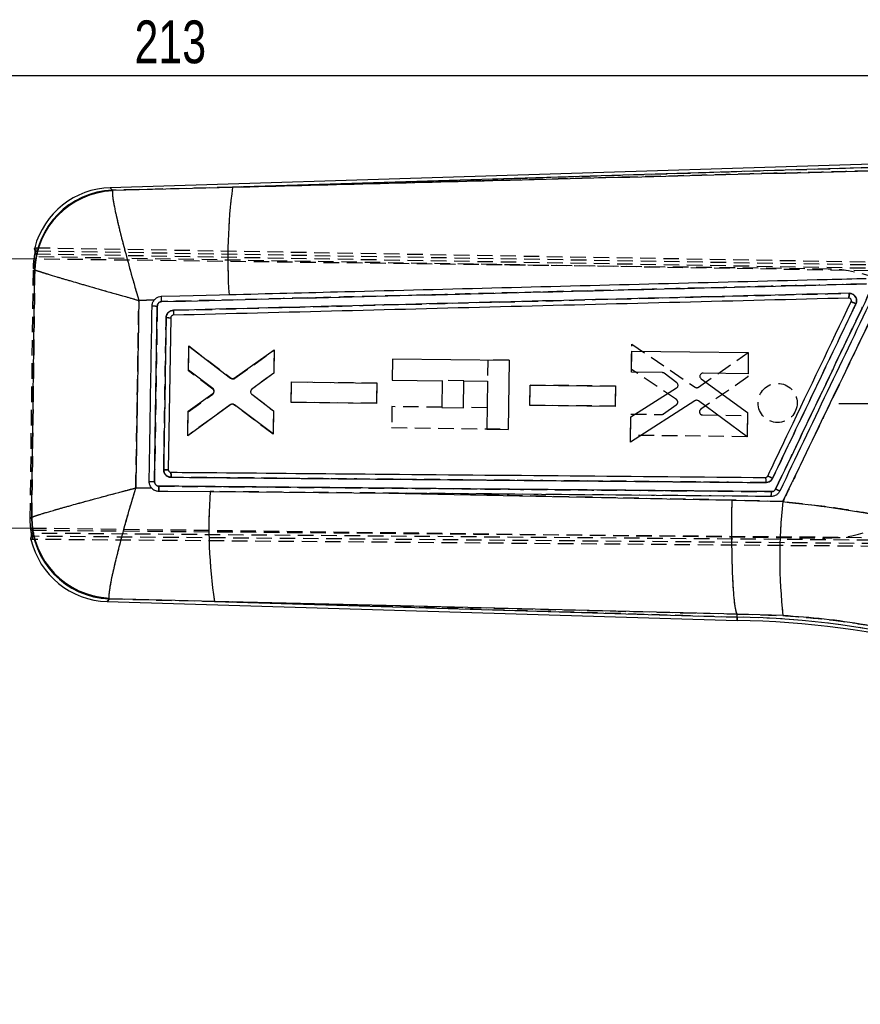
# Model space of a CAD drawing. Extents: x 33 to 413, y 8 to 289.
# Tile 7 of 23: x 127 to 196, y 208 to 289. Entities that reach past the tile are written whole.
import ezdxf

# ---------------------------------------------------------------- set-up
doc = ezdxf.new("R2010")
doc.units = 0
doc.linetypes.add('HIDDEN', pattern=[1.905, 1.27, -0.635])
doc.layers.get('0').update_dxf_attribs({"linetype": 'CONTINUOUS'})
doc.styles.add('SLDTEXTSTYLE0', font='TXT', dxfattribs={"width": 0.75})
doc.dimstyles.new('SLDDIMSTYLE2', dxfattribs={"dimtxt": 3.5, "dimasz": 3.302, "dimexe": 0, "dimexo": 0.0625, "dimgap": 0.875, "dimtad": 1, "dimdec": 0, "dimrnd": 1e-09, "dimzin": 12, "dimtxsty": 'SLDTEXTSTYLE0', "dimsah": 1, "dimcen": 0.09, "dimazin": 3, "dimtfac": 1, "dimtdec": 0, "dimtofl": 0, "dimtmove": 0, "dimatfit": 3, "dimtolj": 1, "dimtzin": 12})

# ---------------------------------------------------------------- blocks, each defined once
blk = doc.blocks.new('_D_4')
at = {"color": 179, "linetype": 'CONTINUOUS'}
for p, q in [((194.388, 257.413), (256.487, 257.413)), ((255.487, 257.413), (255.487, 205.838)), ((100.965, 205.838), (256.487, 205.838))]:
    blk.add_line(p, q, dxfattribs=at)
for points in [[(255.487, 257.413), (254.979, 254.111), (255.995, 254.111)], [(255.487, 205.838), (255.995, 209.14), (254.979, 209.14)]]:
    blk.add_solid(points, dxfattribs=at)
at = {"color": 179, "linetype": 'CONTINUOUS', "insert": (250.975, 224.478, 0.1), "char_height": 3.5, "attachment_point": 1, "rotation": 90, "style": 'SLDTEXTSTYLE0'}
blk.add_mtext('52', dxfattribs=at)
blk = doc.blocks.new('_D_5')
at = {"color": 179, "linetype": 'CONTINUOUS'}
for p, q in [((33.469, 264.248), (33.469, 285.231)), ((246.13, 255.086), (246.13, 285.231)), ((33.469, 284.231), (246.13, 284.231))]:
    blk.add_line(p, q, dxfattribs=at)
for points in [[(33.469, 284.231), (36.771, 283.723), (36.771, 284.739)], [(246.13, 284.231), (242.828, 284.739), (242.828, 283.723)]]:
    blk.add_solid(points, dxfattribs=at)
at = {"color": 179, "linetype": 'CONTINUOUS', "insert": (136.787, 288.743, 0.1), "char_height": 3.5, "attachment_point": 1, "style": 'SLDTEXTSTYLE0'}
blk.add_mtext('213', dxfattribs=at)

msp = doc.modelspace()

# ---------------------------------------------------------------- linework, layer by layer
at = {"color": 7, "linetype": 'CONTINUOUS'}
for p, q in [((202.9486, 277.1796), (134.7962, 275.068)), ((202.9569, 276.9093), (144.8088, 275.1077)), ((134.9878, 274.8607), (134.9767, 274.8027)), ((134.9878, 274.8607), (144.8088, 275.1077)), ((128.5866, 269.2341), (126.5323, 269.2601)), ((128.5786, 269.2342), (128.6003, 269.4112)), ((128.6143, 268.3695), (128.5184, 268.4549)), ((128.6271, 268.3537), (128.6143, 268.3695)), ((138.4082, 265.8871), (137.1401, 265.8499)), ((138.4208, 251.0346), (138.6526, 265.3884)), ((139.7542, 264.4347), (139.5514, 252.0034)), ((141.2135, 260.1535), (141.2387, 262.1134)), ((141.2387, 262.1134), (144.6504, 259.5018)), ((144.9519, 259.4965), (148.2095, 261.8151)), ((148.2095, 261.8151), (148.1847, 259.8905)), ((177.4313, 259.9735), (177.4535, 261.71)), ((157.8891, 261.0474), (157.8674, 259.3337)), ((167.4282, 260.9267), (157.8891, 261.0474)), ((167.4282, 260.9267), (167.3567, 255.2848)), ((186.9927, 261.591), (186.9704, 259.8545)), ((143.1973, 258.6543), (141.2135, 260.1535)), ((148.1847, 259.8905), (146.3892, 258.5833)), ((157.8674, 259.3337), (161.9561, 259.2819)), ((161.9561, 259.2819), (161.9283, 257.0836)), ((179.9634, 259.9419), (177.4313, 259.9735)), ((181.1452, 259.1177), (180.1118, 259.8915)), ((183.1379, 259.4402), (186.9297, 256.6944)), ((186.9704, 259.8545), (183.2908, 259.9004)), ((149.6086, 257.5141), (149.63, 259.1804)), ((149.63, 259.1804), (156.6035, 259.0934)), ((156.6035, 259.0934), (156.5821, 257.4272)), ((163.696, 257.0612), (163.7238, 259.2596)), ((163.7238, 259.2596), (165.6529, 259.2351)), ((165.6529, 259.2351), (165.6031, 255.307)), ((169.1219, 257.2631), (169.1433, 258.9294)), ((169.1433, 258.9294), (176.1169, 258.8424)), ((176.1169, 258.8424), (176.0955, 257.1762)), ((177.3844, 256.3223), (181.1288, 258.6984)), ((141.1705, 256.8051), (143.1912, 258.2432)), ((146.3827, 258.1756), (148.1453, 256.8231)), ((144.6582, 257.3259), (141.1444, 254.7743)), ((148.121, 254.9341), (144.96, 257.323)), ((156.5821, 257.4272), (149.6086, 257.5141)), ((161.9283, 257.0836), (163.696, 257.0612)), ((176.0955, 257.1762), (169.1219, 257.2631)), ((182.6252, 257.6425), (177.3579, 254.2589)), ((186.9041, 254.7005), (182.9123, 257.6335)), ((141.1444, 254.7743), (141.1705, 256.8051)), ((148.1453, 256.8231), (148.121, 254.9341)), ((177.3579, 254.2589), (177.3844, 256.3223)), ((186.9297, 256.6944), (186.9041, 254.7005)), ((165.6031, 255.307), (167.3567, 255.2848)), ((139.5514, 252.0034), (139.5514, 252.0034)), ((139.7343, 251.7974), (139.7537, 251.7962)), ((136.892, 250.5116), (138.2146, 250.4845)), ((142.9799, 250.2203), (143.2839, 250.2177)), ((143.2839, 250.2177), (157.5798, 250.093)), ((157.5798, 250.093), (185.6684, 249.5191)), ((185.6684, 249.5191), (189.8161, 249.3926)), ((128.2595, 248.0076), (128.3593, 248.0944)), ((128.3593, 248.0944), (128.3757, 248.115)), ((126.2538, 247.2619), (128.307, 247.2359)), ((128.3159, 247.0586), (128.294, 247.2878)), ((134.5404, 241.2275), (186.076, 239.6751)), ((134.7383, 241.4365), (134.7223, 241.5125)), ((143.3287, 241.2332), (134.7383, 241.4365)), ((143.3287, 241.2332), (186.0818, 239.9454)), ((186.0818, 239.9454), (186.0873, 240.1993)), ((186.0873, 240.1993), (186.0869, 240.2003)), ((189.8295, 240.0767), (186.0873, 240.1993))]:
    msp.add_line(p, q, dxfattribs=at)
at = {"color": 7, "linetype": 'HIDDEN'}
for p, q in [((144.8088, 275.1077), (202.9569, 276.9093)), ((134.9878, 274.8607), (134.7962, 275.068)), ((134.9878, 274.8607), (134.9767, 274.8027)), ((144.8088, 275.1077), (134.9878, 274.8607)), ((128.6224, 270.1611), (215.5891, 268.6805)), ((128.6694, 269.9089), (216.0528, 268.4487)), ((128.5184, 268.4549), (128.645, 269.6607)), ((193.5269, 268.4119), (128.5866, 269.2341)), ((215.9338, 267.9518), (128.6003, 269.4112)), ((128.645, 269.6607), (215.4698, 268.1824)), ((128.2595, 248.0076), (128.5184, 268.4549)), ((128.5184, 268.4549), (128.6143, 268.3695)), ((128.6143, 268.3695), (128.6271, 268.3537)), ((137.1401, 265.8499), (138.4082, 265.8871)), ((195.2147, 266.0381), (195.2139, 266.0381)), ((195.3431, 265.9947), (195.2835, 266.0272)), ((141.2121, 260.0923), (141.2375, 262.1231)), ((141.2375, 262.1231), (144.6855, 259.4833)), ((144.9873, 259.4786), (148.2078, 261.7867)), ((148.2078, 261.7867), (148.1842, 259.8977)), ((177.4336, 260.2081), (177.4593, 262.2714)), ((177.4593, 262.2714), (182.6393, 258.7556)), ((165.6751, 260.9913), (165.6529, 259.2377)), ((167.4287, 260.9691), (165.6751, 260.9913)), ((167.4287, 260.9691), (167.4282, 260.9323)), ((182.9265, 258.7573), (186.9913, 261.5882)), ((186.9913, 261.5882), (186.9665, 259.5943)), ((143.1958, 258.6035), (141.2121, 260.0923)), ((181.1166, 257.7379), (177.4336, 260.2081)), ((148.1842, 259.8977), (146.388, 258.5902)), ((161.9564, 259.3083), (161.9561, 259.2827)), ((163.7242, 259.286), (161.9564, 259.3083)), ((163.7238, 259.2603), (163.7242, 259.286)), ((186.9665, 259.5943), (183.1063, 256.9454)), ((149.609, 257.5236), (149.6298, 259.1899)), ((149.6298, 259.1899), (156.6033, 259.1002)), ((156.6033, 259.1002), (156.5825, 257.434)), ((169.1224, 257.2804), (169.1432, 258.9467)), ((169.1432, 258.9467), (176.1167, 258.8571)), ((176.1167, 258.8571), (176.096, 257.1909)), ((141.1704, 256.7439), (143.1914, 258.1924)), ((146.3841, 258.1825), (148.146, 256.8303)), ((144.6226, 257.3084), (141.1459, 254.784)), ((148.122, 254.9057), (144.9242, 257.306)), ((156.5825, 257.434), (149.609, 257.5236)), ((157.8399, 257.1617), (157.8182, 255.448)), ((161.9286, 257.11), (157.8399, 257.1617)), ((165.6254, 257.0632), (163.6963, 257.0876)), ((176.096, 257.1909), (169.1224, 257.2804)), ((180.0697, 256.5709), (181.1224, 257.3182)), ((141.1459, 254.784), (141.1704, 256.7439)), ((148.146, 256.8303), (148.122, 254.9057)), ((177.3663, 254.8202), (177.388, 256.5568)), ((177.388, 256.5568), (179.9201, 256.5243)), ((183.2475, 256.4815), (186.9271, 256.4342)), ((186.9271, 256.4342), (186.9054, 254.6977)), ((157.8182, 255.448), (167.3573, 255.3272)), ((186.9054, 254.6977), (177.3663, 254.8202)), ((139.5514, 252.0034), (139.5514, 252.0034)), ((139.7343, 251.7974), (139.7537, 251.7962)), ((138.2146, 250.4845), (136.892, 250.5116)), ((143.2839, 250.2177), (142.9799, 250.2203)), ((189.8161, 249.3926), (185.6684, 249.5191)), ((128.3593, 248.0944), (128.2595, 248.0076)), ((128.3757, 248.115), (128.3593, 248.0944)), ((128.354, 246.808), (128.294, 247.2878)), ((128.307, 247.2359), (193.2484, 246.4137)), ((128.3159, 247.0586), (231.5387, 246.1695)), ((231.4342, 245.9527), (128.354, 246.808)), ((231.8486, 245.668), (128.3716, 246.5593)), ((231.7448, 245.4501), (128.3175, 246.3083)), ((134.5404, 241.2275), (134.7383, 241.4365)), ((134.7383, 241.4365), (134.7223, 241.5125)), ((134.7383, 241.4365), (143.3287, 241.2332)), ((186.0818, 239.9454), (143.3287, 241.2332)), ((186.0818, 239.9454), (186.0873, 240.1993)), ((186.0869, 240.2003), (186.0873, 240.1993)), ((186.0873, 240.1993), (189.8295, 240.0767))]:
    msp.add_line(p, q, dxfattribs=at)
at = {"color": 8, "linetype": 'CONTINUOUS'}
for p, q in [((134.7962, 275.068), (134.9878, 274.8607)), ((134.7383, 241.4365), (134.5404, 241.2275)), ((186.076, 239.6761), (186.0818, 239.9454))]:
    msp.add_line(p, q, dxfattribs=at)
at = {"color": 7, "linetype": 'CONTINUOUS', "flags": 128}
for points in [[(144.5233, 266.2999), (143.7304, 266.2796), (140.4896, 266.1968), (138.9755, 266.1581)], [(177.4535, 261.71), (182.2231, 261.6505), (186.9927, 261.591)], [(138.755, 250.2569), (139.5169, 250.2503), (142.9799, 250.2203)], [(188.8581, 249.8153), (163.8059, 250.0382), (157.5798, 250.093)], [(186.0869, 240.2003), (158.5502, 240.8654), (143.3287, 241.2332)]]:
    msp.add_lwpolyline(points, dxfattribs=at)
at = {"color": 7, "linetype": 'HIDDEN', "flags": 128}
for points in [[(185.6684, 249.5191), (167.4444, 249.8923), (157.5798, 250.093)], [(143.3287, 241.2332), (158.5502, 240.8654), (186.0869, 240.2003)]]:
    msp.add_lwpolyline(points, dxfattribs=at)
at = {"color": 7, "linetype": 'HIDDEN'}
msp.add_circle((189.388, 257.4634), 1.6, dxfattribs=at)
at = {"color": 7, "linetype": 'CONTINUOUS'}
for centre, radius, start, end in [((135.2368, 268.2417), 6.6237, 92.15451, 178.894692), ((135.0005, 268.4737), 6.5975, 91.533194, 165.193686), ((135.2639, 268.1696), 6.6393, 92.47931, 178.410986), ((188.0967, 269.2962), 43.6763, 172.353562, 183.933776), ((139.4154, 313.3691), 47.9868, 268.575427, 269.089148), ((139.9646, 295.0716), 30.6376, 268.894364, 269.606476), ((180.0321, 232.8463), 20.5038, 64.145259, 65.357297), ((138.9791, 290.9029), 39.8722, 268.57622, 269.197644), ((182.93, 237.087), 14.7442, 63.264303, 64.729403), ((183.3473, 247.2867), 40.4739, 175.843426, 188.601667), ((187.4115, 250.1274), 1.4799, 347.825352, 3.240425), ((231.093, 244.794), 41.5323, 173.642982, 186.521909), ((134.9831, 248.0559), 6.6239, 179.667259, 267.881942), ((135.0189, 248.1491), 6.6432, 180.294704, 267.441401), ((134.739, 247.822), 6.5975, 193.281184, 268.525599), ((185.1945, 170.2695), 69.6815, 75.274601, 89.270386), ((185.1945, 170.2695), 69.4111, 75.274601, 89.274601)]:
    msp.add_arc(centre, radius, start, end, dxfattribs=at)
at = {"color": 7, "linetype": 'HIDDEN'}
for centre, radius, start, end in [((135.2368, 268.2417), 6.6237, 92.15451, 178.894692), ((135.2639, 268.1696), 6.6393, 92.47931, 178.410986), ((188.0967, 269.2962), 43.6763, 172.353562, 183.933776), ((193.3877, 257.4128), 11, 269.274601, 89.274601), ((139.2811, 311.1485), 45.7636, 268.67448, 269.213153), ((140.2707, 299.7695), 35.3386, 268.545125, 269.1625), ((180.2527, 233.4369), 19.875, 63.975199, 65.225557), ((138.4612, 264.5238), 13.4892, 267.991355, 269.828284), ((182.869, 236.9251), 14.9162, 63.334895, 64.783088), ((183.3473, 247.2867), 40.4739, 175.843426, 188.601667), ((187.4115, 250.1275), 1.4799, 347.820456, 3.235558), ((231.093, 244.794), 41.5323, 173.642982, 186.521909), ((134.9831, 248.0559), 6.6239, 179.667259, 267.881942), ((135.0189, 248.1491), 6.6432, 180.294704, 267.441401), ((185.1945, 170.2695), 69.6815, 75.274601, 89.270386)]:
    msp.add_arc(centre, radius, start, end, dxfattribs=at)
at = {"color": 7, "linetype": 'CONTINUOUS'}
for points, knots in [([(144.8088, 275.1077), (152.3763, 275.3016), (170.3961, 275.7631), (188.4164, 276.2256), (198.869, 276.4939)], [0, 0, 0, 0, 0.4199587, 1, 1, 1, 1]), ([(134.9767, 274.8027), (134.9738, 274.7171), (134.9681, 274.5459), (135.0405, 274.0329), (135.1689, 273.3522), (135.3648, 272.4529), (135.6395, 271.3078), (136.0264, 269.802), (136.5244, 267.9742), (136.9265, 266.5746), (137.1382, 265.8562), (137.1401, 265.8499)], [0, 0, 0, 0, 0.1063495, 0.2127071, 0.3159332, 0.4191703, 0.5453603, 0.6715733, 0.8309004, 0.9985165, 1, 1, 1, 1]), ([(128.6003, 269.4112), (128.6094, 269.4677), (128.6276, 269.5807), (128.6521, 269.7311), (128.6685, 269.8438), (128.6729, 269.8971), (128.6702, 269.9061), (128.6694, 269.9089)], [0, 0, 0, 0, 0.2277139, 0.4554655, 0.6819316, 0.9046861, 1, 1, 1, 1]), ([(128.6694, 269.9089), (128.6475, 269.9511), (128.6039, 270.0356), (128.6163, 270.1193), (128.6224, 270.1611)], [0, 0, 0, 0, 0.4997609, 1, 1, 1, 1]), ([(128.3757, 248.115), (128.4172, 251.462), (128.5009, 258.2082), (128.5848, 264.9545), (128.6271, 268.3537)], [0, 0, 0, 0, 0.4961313, 1, 1, 1, 1]), ([(128.6271, 268.3537), (128.6858, 268.3306), (128.8032, 268.2845), (129.2413, 268.1429), (129.8537, 267.9538), (130.6882, 267.7031), (131.7751, 267.3829), (133.229, 266.961), (135.0214, 266.4477), (136.4139, 266.0539), (137.1337, 265.8516), (137.1401, 265.8499)], [0, 0, 0, 0, 0.106349, 0.212706, 0.315932, 0.419169, 0.545359, 0.6715721, 0.8308993, 0.9985165, 1, 1, 1, 1]), ([(196.6232, 267.6219), (196.3706, 267.6156), (195.0377, 267.5819), (189.3834, 267.4393), (175.426, 267.0864), (159.3923, 266.6792), (147.6801, 266.3804), (144.5233, 266.2999)], [0, 0, 0, 0, 0.0145447, 0.0767507, 0.3255746, 0.8182256, 1, 1, 1, 1]), ([(189.8161, 249.3926), (190.2144, 250.219), (191.93, 253.7776), (194.8558, 259.8523), (197.3818, 265.1012), (198.5924, 267.617)], [0, 0, 0, 0, 0.136056, 0.5859231, 1, 1, 1, 1]), ([(139.0108, 265.7507), (149.4, 266.0143), (168.6153, 266.5019), (187.8313, 266.9848), (196.6577, 267.2067)], [0, 0, 0, 0, 0.5406791, 1, 1, 1, 1]), ([(196.999, 266.6799), (195.7031, 263.9699), (193.1114, 258.55), (190.5199, 253.1301), (189.2242, 250.4202)], [0, 0, 0, 0, 0.500012, 1, 1, 1, 1]), ([(137.1401, 265.8499), (137.0988, 263.2572), (137.0174, 258.1444), (136.9334, 253.0316), (136.892, 250.5116)], [0, 0, 0, 0, 0.5070976, 1, 1, 1, 1]), ([(138.2224, 265.3971), (138.2325, 265.4841), (138.2526, 265.6579), (138.3472, 265.815), (138.4057, 265.8842), (138.4082, 265.8871)], [0, 0, 0, 0, 0.4890751, 0.978152, 1, 1, 1, 1]), ([(138.9755, 266.1581), (138.8931, 266.148), (138.7241, 266.1272), (138.5313, 266.0161), (138.4398, 265.9202), (138.4082, 265.8871)], [0, 0, 0, 0, 0.3841353, 0.7871909, 1, 1, 1, 1]), ([(138.6526, 265.3884), (138.6541, 265.4099), (138.6586, 265.4728), (138.6975, 265.5724), (138.7783, 265.6684), (138.8869, 265.735), (138.9695, 265.7455), (139.0108, 265.7508)], [0, 0, 0, 0, 0.1154179, 0.3365862, 0.5577774, 0.7789854, 1, 1, 1, 1]), ([(139.0112, 265.7508), (139.0094, 265.8042), (139.0057, 265.9109), (138.9962, 266.0457), (138.9854, 266.1387), (138.9786, 266.1517), (138.9753, 266.1581)], [0, 0, 0, 0, 0.252537, 0.5050741, 0.7576111, 1, 1, 1, 1]), ([(195.2147, 266.0381), (186.0042, 265.8053), (167.583, 265.3398), (149.1626, 264.8698), (139.9525, 264.6347)], [0, 0, 0, 0, 0.5, 1, 1, 1, 1]), ([(195.2296, 266.4345), (186.0108, 266.2028), (167.5893, 265.7396), (149.1687, 265.2723), (139.9665, 265.0389)], [0, 0, 0, 0, 0.5004385, 1, 1, 1, 1]), ([(188.5813, 251.4827), (188.6981, 251.7269), (189.282, 252.9477), (191.5562, 257.7025), (193.7137, 262.213), (195.4041, 265.7469)], [0, 0, 0, 0, 0.0513526, 0.256763, 1, 1, 1, 1]), ([(197.3403, 266.5143), (196.0441, 263.8044), (193.4516, 258.3846), (190.8592, 252.9648), (189.563, 250.2549)], [0, 0, 0, 0, 0.4999999, 1, 1, 1, 1]), ([(195.2139, 266.0381), (195.217, 266.044), (195.2233, 266.056), (195.2293, 266.1473), (195.232, 266.2779), (195.2304, 266.3823), (195.2296, 266.4345)], [0, 0, 0, 0, 0.25, 0.5, 0.75, 1, 1, 1, 1]), ([(195.2835, 266.0272), (195.2824, 266.0276), (195.2604, 266.035), (195.237, 266.0366), (195.2147, 266.0381)], [0, 0, 0, 0, 0.050918, 1, 1, 1, 1]), ([(195.7956, 265.5647), (195.7987, 265.5715), (195.8299, 265.6408), (195.8633, 265.7847), (195.8414, 265.9925), (195.752, 266.1811), (195.6059, 266.3283), (195.4242, 266.4212), (195.2925, 266.4302), (195.2296, 266.4345)], [0, 0, 0, 0, 0.0182714, 0.1844508, 0.3507219, 0.5169996, 0.681388, 0.8477889, 1, 1, 1, 1]), ([(195.4041, 265.7469), (195.4111, 265.7667), (195.4261, 265.8092), (195.4215, 265.8789), (195.3943, 265.9442), (195.3475, 265.998), (195.305, 266.0174), (195.2835, 266.0272)], [0, 0, 0, 0, 0.1822414, 0.3920721, 0.5935178, 0.7952753, 1, 1, 1, 1]), ([(195.4041, 265.7469), (195.409, 265.7448), (195.4201, 265.7401), (195.4792, 265.713), (195.5727, 265.6695), (195.6722, 265.6229), (195.7482, 265.587), (195.7834, 265.5704), (195.7956, 265.5647)], [0, 0, 0, 0, 0.1717981, 0.3866496, 0.601505, 0.8163656, 0.9362305, 1, 1, 1, 1]), ([(137.9884, 251.043), (137.9929, 251.3137), (138.0153, 252.6668), (138.0944, 257.4515), (138.1671, 261.9656), (138.2224, 265.3971)], [0, 0, 0, 0, 0.05656154, 0.2828077, 1, 1, 1, 1]), ([(139.9665, 265.0389), (139.9316, 265.0361), (139.8286, 265.028), (139.6652, 264.9628), (139.5075, 264.8282), (139.3979, 264.6469), (139.3816, 264.5091), (139.3734, 264.4397)], [0, 0, 0, 0, 0.11306271, 0.33420756, 0.55523593, 0.77620759, 1, 1, 1, 1]), ([(139.9665, 265.0389), (139.9675, 264.9859), (139.9695, 264.88), (139.9672, 264.7466), (139.9614, 264.6532), (139.9553, 264.6409), (139.9522, 264.6347)], [0, 0, 0, 0, 0.25, 0.5, 0.75, 1, 1, 1, 1]), ([(188.9736, 251.2977), (190.1105, 253.6755), (192.3844, 258.4312), (194.6585, 263.1868), (195.7956, 265.5647)], [0, 0, 0, 0, 0.4999838, 1, 1, 1, 1]), ([(139.3734, 264.4397), (139.3691, 264.1691), (139.3472, 262.8159), (139.2802, 258.6716), (139.2177, 254.7979), (139.1726, 252.0068)], [0, 0, 0, 0, 0.0653014, 0.326507, 1, 1, 1, 1]), ([(139.9525, 264.6347), (139.9297, 264.6319), (139.884, 264.6261), (139.824, 264.5893), (139.7793, 264.5362), (139.7577, 264.4812), (139.7551, 264.4465), (139.7542, 264.4347)], [0, 0, 0, 0, 0.22112713, 0.44224352, 0.66365234, 0.88555983, 1, 1, 1, 1]), ([(144.6504, 259.5018), (144.6749, 259.4866), (144.7239, 259.4563), (144.811, 259.4453), (144.8902, 259.4593), (144.9333, 259.4853), (144.9519, 259.4965)], [0, 0, 0, 0, 0.2662342, 0.5324601, 0.7988463, 1, 1, 1, 1]), ([(180.1118, 259.8915), (180.0873, 259.9067), (180.0416, 259.935), (179.9882, 259.9397), (179.9634, 259.9419)], [0, 0, 0, 0, 0.5361381, 1, 1, 1, 1]), ([(183.0411, 259.7088), (183.0367, 259.6805), (183.0279, 259.6239), (183.0514, 259.54), (183.0915, 259.478), (183.1257, 259.4501), (183.1379, 259.4402)], [0, 0, 0, 0, 0.2812514, 0.5624803, 0.8443408, 1, 1, 1, 1]), ([(183.2908, 259.9004), (183.262, 259.8979), (183.2044, 259.8928), (183.1279, 259.8495), (183.0689, 259.7869), (183.0502, 259.7342), (183.0411, 259.7088)], [0, 0, 0, 0, 0.2543603, 0.5087513, 0.7623576, 1, 1, 1, 1]), ([(143.2934, 258.4031), (143.2959, 258.4321), (143.3007, 258.4903), (143.2709, 258.5741), (143.2309, 258.6269), (143.2029, 258.6497), (143.1973, 258.6543)], [0, 0, 0, 0, 0.3075023, 0.6149883, 0.9229656, 1, 1, 1, 1]), ([(146.3892, 258.5833), (146.3676, 258.5637), (146.3245, 258.5246), (146.2956, 258.4595), (146.2889, 258.4202), (146.287, 258.4093)], [0, 0, 0, 0, 0.419896, 0.8398147, 1, 1, 1, 1]), ([(181.1288, 258.6984), (181.1518, 258.7161), (181.1991, 258.7524), (181.2225, 258.8075), (181.2346, 258.8357)], [0, 0, 0, 0, 0.4858825, 1, 1, 1, 1]), ([(181.2346, 258.8357), (181.2406, 258.864), (181.2528, 258.9204), (181.234, 259.0063), (181.1957, 259.074), (181.1596, 259.1053), (181.1452, 259.1177)], [0, 0, 0, 0, 0.27269956, 0.54538121, 0.81858672, 1, 1, 1, 1]), ([(143.1912, 258.2432), (143.213, 258.2624), (143.2565, 258.3007), (143.2842, 258.3614), (143.2919, 258.3963), (143.2934, 258.4031)], [0, 0, 0, 0, 0.44623678, 0.89249858, 1, 1, 1, 1]), ([(146.287, 258.4093), (146.286, 258.3874), (146.2838, 258.3363), (146.3095, 258.2585), (146.3489, 258.2043), (146.3769, 258.1806), (146.3827, 258.1756)], [0, 0, 0, 0, 0.2492569, 0.5807094, 0.9122669, 1, 1, 1, 1]), ([(182.9123, 257.6335), (182.8875, 257.6481), (182.8378, 257.6774), (182.7505, 257.6867), (182.6776, 257.672), (182.6389, 257.6502), (182.6252, 257.6425)], [0, 0, 0, 0, 0.28176847, 0.56353278, 0.8452849, 1, 1, 1, 1]), ([(144.96, 257.323), (144.9355, 257.338), (144.8864, 257.368), (144.7995, 257.3785), (144.7201, 257.364), (144.677, 257.3375), (144.6582, 257.3259)], [0, 0, 0, 0, 0.2653298, 0.5306514, 0.7961296, 1, 1, 1, 1]), ([(139.1726, 252.0068), (139.1742, 251.9699), (139.1788, 251.8645), (139.2397, 251.6973), (139.3656, 251.5391), (139.5348, 251.4298), (139.6785, 251.3916), (139.7619, 251.3888), (139.7769, 251.3883)], [0, 0, 0, 0, 0.1152016, 0.3296812, 0.544169, 0.7380594, 0.9527129, 1, 1, 1, 1]), ([(139.1726, 252.0068), (139.189, 252.0066), (139.2549, 252.0057), (139.3617, 252.0045), (139.4679, 252.0035), (139.5379, 252.0031), (139.5469, 252.0033), (139.5514, 252.0034)], [0, 0, 0, 0, 0.0815227, 0.3269488, 0.5513, 0.77565, 1, 1, 1, 1]), ([(139.5514, 252.0034), (139.5534, 251.9802), (139.5576, 251.9339), (139.5925, 251.8719), (139.6443, 251.8249), (139.6953, 251.803), (139.7262, 251.7985), (139.7343, 251.7974)], [0, 0, 0, 0, 0.2297669, 0.459546, 0.6889867, 0.9178217, 1, 1, 1, 1]), ([(139.7537, 251.7962), (139.9263, 251.7947), (141.1791, 251.7839), (146.7525, 251.7356), (162.7941, 251.5958), (177.7556, 251.4623), (188.3963, 251.3673)], [0, 0, 0, 0, 0.01064376, 0.07726343, 0.34374214, 1, 1, 1, 1]), ([(139.7769, 251.3883), (139.777, 251.4416), (139.7772, 251.5484), (139.7722, 251.6833), (139.7641, 251.7772), (139.7572, 251.7899), (139.7537, 251.7962)], [0, 0, 0, 0, 0.2510064, 0.5020129, 0.7530193, 1, 1, 1, 1]), ([(139.7769, 251.3883), (147.884, 251.3164), (164.0981, 251.1726), (180.3123, 251.0252), (188.4195, 250.9514)], [0, 0, 0, 0, 0.5, 1, 1, 1, 1]), ([(188.3963, 251.3673), (188.4184, 251.3693), (188.4642, 251.3733), (188.5255, 251.4077), (188.5632, 251.4484), (188.5776, 251.4756), (188.5813, 251.4827)], [0, 0, 0, 0, 0.2880977, 0.5968056, 0.8955624, 1, 1, 1, 1]), ([(188.3963, 251.3673), (188.3997, 251.3605), (188.4066, 251.3463), (188.4147, 251.2518), (188.4198, 251.1139), (188.4196, 251.0056), (188.4195, 250.9514)], [0, 0, 0, 0, 0.2373838, 0.4915892, 0.7457946, 1, 1, 1, 1]), ([(188.4195, 250.9514), (188.4435, 250.9521), (188.5357, 250.9547), (188.6922, 251.0018), (188.866, 251.1203), (188.9377, 251.2385), (188.9736, 251.2977)], [0, 0, 0, 0, 0.10505745, 0.40291569, 0.70063284, 1, 1, 1, 1]), ([(128.3757, 248.115), (128.4329, 248.1396), (128.5472, 248.1887), (128.9695, 248.3266), (129.5657, 248.508), (130.3891, 248.748), (131.4656, 249.0521), (132.9205, 249.4534), (134.7321, 249.9424), (136.1511, 250.3176), (136.8856, 250.5099), (136.892, 250.5116)], [0, 0, 0, 0, 0.1034006, 0.2068087, 0.3097971, 0.4127969, 0.5390384, 0.6653038, 0.8275778, 0.9985112, 1, 1, 1, 1]), ([(134.7223, 241.5125), (134.7181, 241.601), (134.7096, 241.7779), (134.7751, 242.2869), (134.8971, 242.9618), (135.0886, 243.8592), (135.3603, 245.0005), (135.7489, 246.5111), (136.2564, 248.3568), (136.6711, 249.7767), (136.8901, 250.5053), (136.892, 250.5116)], [0, 0, 0, 0, 0.1034007, 0.206809, 0.3097975, 0.4127973, 0.5390391, 0.6653048, 0.8275787, 0.9985111, 1, 1, 1, 1]), ([(138.2146, 250.4845), (138.1712, 250.5354), (138.0714, 250.6525), (137.9976, 250.8519), (137.9909, 250.9909), (137.9884, 251.043)], [0, 0, 0, 0, 0.3243267, 0.7465327, 1, 1, 1, 1]), ([(138.2146, 250.4845), (138.2672, 250.4395), (138.386, 250.338), (138.5803, 250.268), (138.7109, 250.2597), (138.755, 250.2569)], [0, 0, 0, 0, 0.3449919, 0.7787306, 1, 1, 1, 1]), ([(138.7863, 250.6611), (138.7593, 250.6631), (138.6908, 250.6683), (138.5875, 250.7135), (138.4942, 250.7983), (138.4317, 250.91), (138.4244, 250.9934), (138.4208, 251.0346)], [0, 0, 0, 0, 0.1406293, 0.3553175, 0.5699748, 0.787138, 1, 1, 1, 1]), ([(138.7863, 250.6611), (138.7859, 250.6331), (138.7849, 250.5583), (138.7805, 250.4442), (138.7732, 250.3402), (138.7643, 250.2706), (138.7581, 250.2615), (138.755, 250.2569)], [0, 0, 0, 0, 0.132792, 0.3553209, 0.5712064, 0.7870917, 1, 1, 1, 1]), ([(188.889, 250.211), (180.4206, 250.288), (164.8104, 250.43), (148.1096, 250.5787), (139.8772, 250.6514), (138.7863, 250.6611)], [0, 0, 0, 0, 0.5070623, 0.9346842, 1, 1, 1, 1]), ([(189.2242, 250.4202), (189.2173, 250.407), (189.1911, 250.3573), (189.1236, 250.2847), (189.0132, 250.2221), (188.9304, 250.2147), (188.889, 250.211)], [0, 0, 0, 0, 0.1072255, 0.4047592, 0.7023318, 1, 1, 1, 1]), ([(189.563, 250.2549), (189.5177, 250.1801), (189.4271, 250.0305), (189.2071, 249.88), (189.0076, 249.8195), (188.8896, 249.8162), (188.8581, 249.8153)], [0, 0, 0, 0, 0.2971966, 0.5943847, 0.8918088, 1, 1, 1, 1]), ([(186.0869, 240.2003), (186.0534, 240.2715), (185.9865, 240.4138), (185.8959, 240.945), (185.8161, 241.6992), (185.7494, 242.6698), (185.6982, 243.831), (185.6634, 245.1446), (185.6467, 246.5785), (185.6479, 248.0022), (185.6593, 248.9928), (185.6675, 249.4687), (185.6684, 249.5191)], [0, 0, 0, 0, 0.1120075, 0.224015, 0.3360224, 0.4480298, 0.5600394, 0.672049, 0.7840626, 0.8960762, 0.9889855, 1, 1, 1, 1]), ([(189.8161, 249.3926), (191.1979, 249.2384), (193.9677, 248.9293), (198.1182, 248.2118), (202.2643, 247.3214), (204.9862, 246.5627), (206.3504, 246.1824)], [0, 0, 0, 0, 0.2471325, 0.4953598, 0.7470679, 1, 1, 1, 1]), ([(128.3175, 246.3083), (128.3125, 246.3503), (128.3024, 246.4342), (128.3485, 246.5176), (128.3716, 246.5593)], [0, 0, 0, 0, 0.499755, 1, 1, 1, 1]), ([(128.3716, 246.5593), (128.373, 246.5685), (128.3759, 246.5868), (128.3663, 246.6801), (128.3493, 246.811), (128.331, 246.9452), (128.3198, 247.0298), (128.3159, 247.0586)], [0, 0, 0, 0, 0.2193307, 0.4386166, 0.6593968, 0.8839744, 1, 1, 1, 1]), ([(202.9685, 237.898), (201.911, 238.1735), (199.796, 238.7244), (196.5253, 239.3474), (193.1984, 239.8247), (190.9525, 239.9927), (189.8295, 240.0767)], [0, 0, 0, 0, 0.247017, 0.4940392, 0.7470124, 1, 1, 1, 1])]:
    msp.add_open_spline(points, degree=3, knots=knots, dxfattribs=at)
at = {"color": 7, "linetype": 'HIDDEN'}
for points, knots in [([(198.869, 276.4939), (188.4164, 276.2256), (170.3961, 275.7631), (152.3763, 275.3016), (144.8088, 275.1077)], [0, 0, 0, 0, 0.5800413, 1, 1, 1, 1]), ([(134.9767, 274.8027), (134.9738, 274.7171), (134.9681, 274.5459), (135.0405, 274.0329), (135.1689, 273.3522), (135.3648, 272.4529), (135.6395, 271.3078), (136.0264, 269.802), (136.5244, 267.9742), (136.9265, 266.5746), (137.1382, 265.8562), (137.1401, 265.8499)], [0, 0, 0, 0, 0.10634955, 0.21270714, 0.31593317, 0.41917031, 0.5453603, 0.67157335, 0.83090043, 0.9985165, 1, 1, 1, 1]), ([(128.7315, 270.1593), (128.7315, 270.1593), (128.7315, 270.1593), (128.7317, 270.1593), (128.7322, 270.1592), (128.7343, 270.1577), (128.7362, 270.1441), (128.7295, 270.0889), (128.7089, 269.9782), (128.6792, 269.8309), (128.6566, 269.7183), (128.645, 269.6607)], [0, 0, 0, 0, 0.0004407, 0.0022035, 0.0092548, 0.0374669, 0.1507674, 0.3576803, 0.5652133, 0.7772968, 1, 1, 1, 1]), ([(128.5184, 268.4549), (128.5227, 268.6146), (128.5296, 268.8755), (128.5649, 269.134), (128.5786, 269.2342)], [0, 0, 0, 0, 0.6123136, 1, 1, 1, 1]), ([(128.6271, 268.3537), (128.5848, 264.9545), (128.5009, 258.2082), (128.4172, 251.462), (128.3757, 248.115)], [0, 0, 0, 0, 0.5038687, 1, 1, 1, 1]), ([(128.6271, 268.3537), (128.6858, 268.3306), (128.8032, 268.2845), (129.2413, 268.1429), (129.8537, 267.9538), (130.6882, 267.7031), (131.7751, 267.3829), (133.229, 266.961), (135.0214, 266.4477), (136.4139, 266.0539), (137.1337, 265.8516), (137.1401, 265.8499)], [0, 0, 0, 0, 0.106349, 0.212706, 0.315932, 0.419169, 0.545359, 0.6715721, 0.8308993, 0.9985165, 1, 1, 1, 1]), ([(198.5924, 267.617), (197.3504, 265.036), (194.8244, 259.787), (191.8986, 253.7124), (190.2144, 250.219), (189.8161, 249.3926)], [0, 0, 0, 0, 0.4248119, 0.8639419, 1, 1, 1, 1]), ([(196.6576, 267.2067), (186.2679, 266.9455), (167.0519, 266.4624), (147.8368, 265.9747), (139.0109, 265.7507)], [0, 0, 0, 0, 0.5406799, 1, 1, 1, 1]), ([(189.224, 250.4198), (190.5198, 253.1298), (193.1111, 258.5494), (195.7027, 263.9689), (196.9983, 266.6785)], [0, 0, 0, 0, 0.5000429, 1, 1, 1, 1]), ([(136.892, 250.5116), (136.9334, 253.0316), (137.0174, 258.1444), (137.0988, 263.2572), (137.1401, 265.8499)], [0, 0, 0, 0, 0.4929024, 1, 1, 1, 1]), ([(139.0109, 265.7508), (138.9893, 265.749), (138.9266, 265.7439), (138.8275, 265.7039), (138.7326, 265.6221), (138.6672, 265.5129), (138.6575, 265.4303), (138.6526, 265.3892)], [0, 0, 0, 0, 0.1157904, 0.3372505, 0.5586634, 0.7800587, 1, 1, 1, 1]), ([(139.0109, 265.7507), (139.0091, 265.8041), (139.0055, 265.9109), (138.996, 266.0457), (138.9853, 266.1387), (138.9783, 266.1517), (138.975, 266.1581)], [0, 0, 0, 0, 0.252537, 0.5050741, 0.757611, 1, 1, 1, 1]), ([(139.9665, 265.0389), (149.1687, 265.2723), (167.5893, 265.7396), (186.0108, 266.2028), (195.2296, 266.4345)], [0, 0, 0, 0, 0.4995615, 1, 1, 1, 1]), ([(195.2296, 266.4345), (195.2304, 266.3823), (195.232, 266.2779), (195.2293, 266.1473), (195.2233, 266.056), (195.217, 266.044), (195.2139, 266.0381)], [0, 0, 0, 0, 0.25, 0.5, 0.75, 1, 1, 1, 1]), ([(195.2296, 266.4345), (195.2925, 266.4302), (195.4242, 266.4212), (195.6058, 266.3283), (195.7522, 266.181), (195.8405, 265.9929), (195.8674, 265.7756), (195.8203, 265.6374), (195.7956, 265.5647)], [0, 0, 0, 0, 0.152255, 0.3187038, 0.4831394, 0.6494651, 0.8157841, 1, 1, 1, 1]), ([(195.7956, 265.5647), (195.7834, 265.5704), (195.7482, 265.587), (195.6722, 265.6229), (195.5727, 265.6695), (195.4792, 265.713), (195.4201, 265.7401), (195.409, 265.7448), (195.4041, 265.7469)], [0, 0, 0, 0, 0.0637695, 0.1836344, 0.398495, 0.6133504, 0.8282019, 1, 1, 1, 1]), ([(138.6526, 265.3892), (138.576, 260.6051), (138.4995, 255.8203), (138.4208, 251.0354), (138.4208, 251.0346)], [0, 0, 0, 0, 0.9998336, 1, 1, 1, 1]), ([(139.3735, 264.4424), (139.3818, 264.5108), (139.3984, 264.6477), (139.5075, 264.8282), (139.6652, 264.9628), (139.8286, 265.028), (139.9316, 265.0361), (139.9665, 265.0389)], [0, 0, 0, 0, 0.22161183, 0.44320425, 0.66485356, 0.88661966, 1, 1, 1, 1]), ([(139.9665, 265.0389), (139.9675, 264.9859), (139.9695, 264.88), (139.9672, 264.7466), (139.9614, 264.6532), (139.9553, 264.6409), (139.9522, 264.6347)], [0, 0, 0, 0, 0.25, 0.5, 0.75, 1, 1, 1, 1]), ([(195.7956, 265.5647), (195.6788, 265.3205), (194.5417, 262.9426), (192.2675, 258.1866), (190.1102, 253.6748), (188.9731, 251.2967)], [0, 0, 0, 0, 0.051342, 0.4999802, 1, 1, 1, 1]), ([(139.1726, 252.0068), (139.177, 252.2774), (139.1988, 253.6305), (139.2657, 257.7757), (139.3284, 261.6503), (139.3735, 264.4424)], [0, 0, 0, 0, 0.0652876, 0.3264378, 1, 1, 1, 1]), ([(144.6855, 259.4833), (144.71, 259.4682), (144.7589, 259.4379), (144.8457, 259.4269), (144.9251, 259.4409), (144.9685, 259.4672), (144.9873, 259.4786)], [0, 0, 0, 0, 0.2653075, 0.5306068, 0.796063, 1, 1, 1, 1]), ([(143.2939, 258.4411), (143.2863, 258.4691), (143.2712, 258.5251), (143.2291, 258.5768), (143.2012, 258.5991), (143.1958, 258.6035)], [0, 0, 0, 0, 0.4459373, 0.8918508, 1, 1, 1, 1]), ([(146.388, 258.5902), (146.3716, 258.5757), (146.3332, 258.5418), (146.295, 258.4693), (146.2834, 258.4032), (146.2859, 258.3666), (146.2864, 258.359)], [0, 0, 0, 0, 0.2492964, 0.5814106, 0.9134116, 1, 1, 1, 1]), ([(182.6393, 258.7556), (182.6646, 258.7419), (182.7152, 258.7144), (182.8027, 258.7085), (182.8751, 258.7257), (182.913, 258.749), (182.9265, 258.7573)], [0, 0, 0, 0, 0.2812463, 0.562476, 0.8440274, 1, 1, 1, 1]), ([(143.1914, 258.1924), (143.2132, 258.2119), (143.2568, 258.251), (143.2927, 258.3328), (143.2995, 258.3986), (143.2948, 258.4342), (143.2939, 258.4411)], [0, 0, 0, 0, 0.3089365, 0.6179087, 0.9260436, 1, 1, 1, 1]), ([(181.2189, 257.5979), (181.2083, 257.625), (181.1866, 257.6806), (181.1404, 257.7184), (181.1166, 257.7379)], [0, 0, 0, 0, 0.4865579, 1, 1, 1, 1]), ([(144.9242, 257.306), (144.8995, 257.3209), (144.8502, 257.3508), (144.763, 257.3609), (144.684, 257.3462), (144.6411, 257.3198), (144.6226, 257.3084)], [0, 0, 0, 0, 0.266256, 0.532504, 0.798904, 1, 1, 1, 1]), ([(181.1224, 257.3182), (181.1442, 257.3374), (181.1877, 257.3756), (181.2239, 257.4561), (181.2333, 257.5332), (181.223, 257.5796), (181.2189, 257.5979)], [0, 0, 0, 0, 0.2740217, 0.5480726, 0.8214446, 1, 1, 1, 1]), ([(183.1063, 256.9454), (183.0844, 256.9269), (183.0405, 256.8899), (183.0029, 256.8108), (182.9926, 256.7378), (183.0001, 256.6946), (183.0028, 256.6794)], [0, 0, 0, 0, 0.2825968, 0.5652244, 0.8471329, 1, 1, 1, 1]), ([(179.9201, 256.5243), (179.9488, 256.5264), (180.0024, 256.5304), (180.0484, 256.5581), (180.0697, 256.5709)], [0, 0, 0, 0, 0.5356155, 1, 1, 1, 1]), ([(183.0028, 256.6794), (183.0119, 256.6521), (183.0301, 256.5975), (183.0897, 256.5335), (183.1644, 256.4905), (183.2202, 256.4845), (183.2475, 256.4815)], [0, 0, 0, 0, 0.2526536, 0.5052819, 0.7585621, 1, 1, 1, 1]), ([(139.5514, 252.0034), (139.5469, 252.0033), (139.5379, 252.0031), (139.4679, 252.0035), (139.3617, 252.0045), (139.2549, 252.0057), (139.189, 252.0066), (139.1726, 252.0068)], [0, 0, 0, 0, 0.22435, 0.4487, 0.6730512, 0.9184773, 1, 1, 1, 1]), ([(139.7769, 251.3883), (139.7685, 251.3885), (139.6918, 251.3903), (139.5471, 251.4233), (139.3644, 251.5372), (139.2324, 251.7084), (139.1771, 251.8774), (139.1737, 251.9763), (139.1726, 252.0068)], [0, 0, 0, 0, 0.0263205, 0.241049, 0.4558, 0.6901825, 0.9047186, 1, 1, 1, 1]), ([(139.7537, 251.7962), (139.7572, 251.7899), (139.7641, 251.7772), (139.7722, 251.6833), (139.7772, 251.5484), (139.777, 251.4416), (139.7769, 251.3883)], [0, 0, 0, 0, 0.2469807, 0.4979871, 0.7489936, 1, 1, 1, 1]), ([(188.4195, 250.9514), (180.3123, 251.0252), (172.1959, 251.099), (155.9817, 251.2446), (147.8746, 251.3165), (139.7769, 251.3883)], [0, 0, 0, 0, 0.5, 0.5005764, 1, 1, 1, 1]), ([(188.3963, 251.3673), (188.3997, 251.3605), (188.4066, 251.3463), (188.4147, 251.2518), (188.4198, 251.1139), (188.4196, 251.0056), (188.4195, 250.9514)], [0, 0, 0, 0, 0.2373838, 0.49158919, 0.74579459, 1, 1, 1, 1]), ([(188.9731, 251.2967), (188.9373, 251.2378), (188.8657, 251.1201), (188.6922, 251.0018), (188.5357, 250.9547), (188.4435, 250.9521), (188.4195, 250.9514)], [0, 0, 0, 0, 0.29822033, 0.5964248, 0.89477059, 1, 1, 1, 1]), ([(128.3757, 248.115), (128.4293, 248.1382), (128.5365, 248.1846), (129.0333, 248.3481), (129.8889, 248.6048), (131.144, 248.9621), (132.6082, 249.3683), (134.3303, 249.8347), (135.8571, 250.24), (136.6645, 250.452), (136.8856, 250.5099), (136.892, 250.5116)], [0, 0, 0, 0, 0.0985867, 0.1971796, 0.3780271, 0.505567, 0.6331328, 0.8099463, 0.948088, 0.9985108, 1, 1, 1, 1]), ([(134.7223, 241.5125), (134.718, 241.596), (134.7093, 241.7629), (134.7836, 242.366), (134.9665, 243.3226), (135.2772, 244.6625), (135.6632, 246.1903), (136.1422, 247.9499), (136.5849, 249.4829), (136.8242, 250.286), (136.8901, 250.5053), (136.892, 250.5116)], [0, 0, 0, 0, 0.0985869, 0.1971798, 0.3780275, 0.5055677, 0.6331337, 0.8099473, 0.9480884, 0.9985108, 1, 1, 1, 1]), ([(138.4208, 251.0346), (138.4244, 250.9934), (138.4317, 250.91), (138.4942, 250.7983), (138.5875, 250.7135), (138.6908, 250.6683), (138.7593, 250.6631), (138.7863, 250.6611)], [0, 0, 0, 0, 0.2128619, 0.4300252, 0.6446824, 0.8593707, 1, 1, 1, 1]), ([(138.755, 250.2569), (138.7581, 250.2615), (138.7643, 250.2706), (138.7732, 250.3402), (138.7805, 250.4442), (138.7849, 250.5583), (138.7859, 250.6331), (138.7863, 250.6611)], [0, 0, 0, 0, 0.2129083, 0.4287936, 0.6446791, 0.867208, 1, 1, 1, 1]), ([(138.7863, 250.6611), (147.0188, 250.588), (158.4976, 250.4862), (175.1985, 250.3357), (183.667, 250.2586), (188.8891, 250.211)], [0, 0, 0, 0, 0.4929377, 0.6873207, 1, 1, 1, 1]), ([(188.8891, 250.211), (188.9039, 250.2114), (188.96, 250.213), (189.0548, 250.2417), (189.1594, 250.3133), (189.2025, 250.3843), (189.224, 250.4198)], [0, 0, 0, 0, 0.1075858, 0.4054089, 0.7031831, 1, 1, 1, 1]), ([(188.8581, 249.8153), (183.6361, 249.8621), (168.4446, 249.9981), (153.2532, 250.1307), (143.2839, 250.2177)], [0, 0, 0, 0, 0.3437488, 1, 1, 1, 1]), ([(186.0869, 240.2003), (186.0539, 240.2696), (185.9869, 240.4103), (185.8967, 240.9397), (185.8164, 241.6935), (185.75, 242.6603), (185.6983, 243.8239), (185.6638, 245.132), (185.6466, 246.5708), (185.6478, 247.9949), (185.6593, 248.9928), (185.6675, 249.4687), (185.6684, 249.5191)], [0, 0, 0, 0, 0.1104071, 0.2240162, 0.3344233, 0.4480321, 0.5584415, 0.6720525, 0.7824657, 0.8960808, 0.988986, 1, 1, 1, 1]), ([(206.3504, 246.1824), (205.018, 246.5543), (202.347, 247.2997), (198.2346, 248.1892), (194.0524, 248.9186), (191.2304, 249.2344), (189.8161, 249.3926)], [0, 0, 0, 0, 0.2470648, 0.4952927, 0.7470597, 1, 1, 1, 1]), ([(128.294, 247.2878), (128.2852, 247.3688), (128.2594, 247.6078), (128.2595, 247.8485), (128.2595, 248.0076)], [0, 0, 0, 0, 0.338625, 1, 1, 1, 1]), ([(128.354, 246.808), (128.3638, 246.751), (128.3835, 246.637), (128.41, 246.4854), (128.4277, 246.3725), (128.4328, 246.3151), (128.4285, 246.3095), (128.4269, 246.3074)], [0, 0, 0, 0, 0.21932, 0.43869883, 0.65612305, 0.86836987, 1, 1, 1, 1]), ([(186.0818, 239.9454), (186.078, 239.7659), (186.0741, 239.5857), (186.076, 239.6758), (186.076, 239.6761)], [0, 0, 0, 0, 0.9961872, 1, 1, 1, 1]), ([(189.8295, 240.0767), (190.9263, 239.995), (193.1199, 239.8318), (196.4213, 239.3646), (199.7197, 238.743), (201.8856, 238.1797), (202.9685, 237.898)], [0, 0, 0, 0, 0.2470933, 0.4941735, 0.7470896, 1, 1, 1, 1])]:
    msp.add_open_spline(points, degree=3, knots=knots, dxfattribs=at)

# ---------------------------------------------------------------- dimensions: what is measured, and where the dimension line sits
at = {"color": 179, "linetype": 'CONTINUOUS'}
dim = msp.add_linear_dim(base=(246.1299, 284.2314), p1=(33.4688, 263.248), p2=(246.1299, 254.0864), dimstyle='SLDDIMSTYLE2', dxfattribs=at)
dim.commit()
dim.dimension.update_dxf_attribs({"geometry": '_D_5', "text_midpoint": (142.0883, 284.2314), "dimtype": 160})
dim = msp.add_linear_dim(base=(255.4865, 205.8376), p1=(193.3877, 257.4128), p2=(99.9649, 205.8376), angle=90, dimstyle='SLDDIMSTYLE2', dxfattribs=at)
dim.commit()
dim.dimension.update_dxf_attribs({"geometry": '_D_4', "text_midpoint": (255.4865, 228.4859), "dimtype": 160})

doc.saveas('drawing.dxf')
